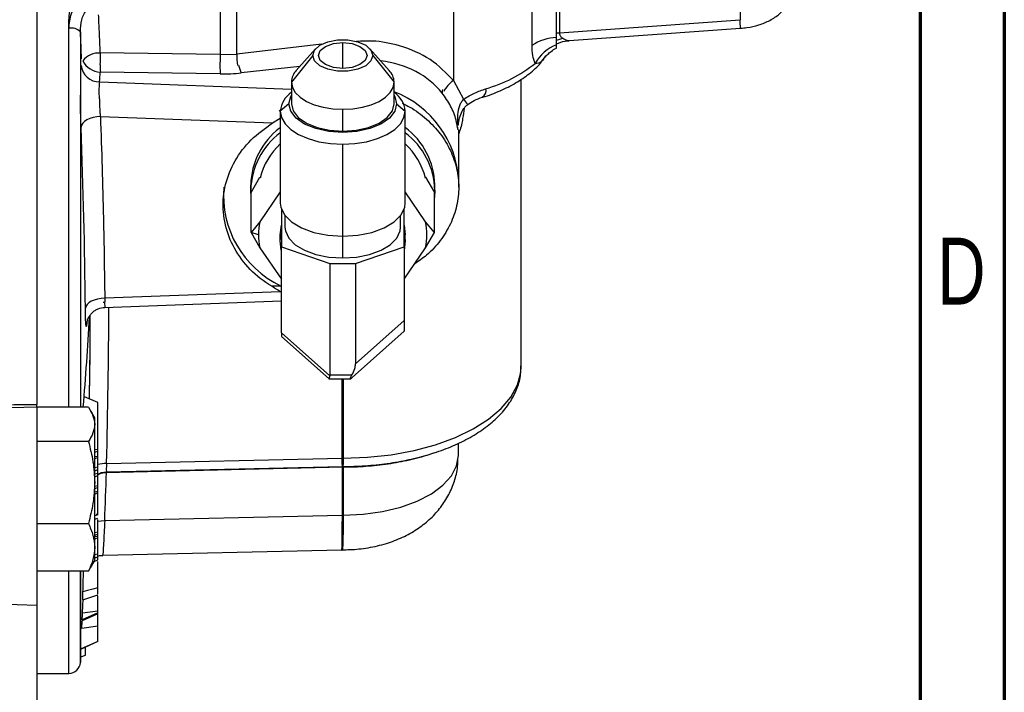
# Model space of a CAD drawing. Header units: inches. Extents: x 0.6 to 16.3, y 0.2 to 11.5.
# Tile 16 of 18: x 14 to 16.3, y 5.8 to 7.4. Entities that reach past the tile are written whole.
import ezdxf

# ---------------------------------------------------------------- set-up
doc = ezdxf.new("R2010")
doc.units = ezdxf.units.IN
doc.header["$MEASUREMENT"] = 0
doc.styles.add('SLDTEXTSTYLE0', font='TXT', dxfattribs={"width": 0.75})

msp = doc.modelspace()

# ---------------------------------------------------------------- linework, layer by layer
at = {"color": 7, "linetype": 'Continuous', "lineweight": 70}
for p, q in [((16.3386, 11.4961), (16.3386, 0.1969)), ((16.1417, 11.2992), (16.1417, 0.3937))]:
    msp.add_line(p, q, dxfattribs=at)
at = {"color": 7, "linetype": 'Continuous', "lineweight": 25}
for p, q in [((14.0788, 8.5121), (14.0788, 6.5196)), ((15.3, 7.5483), (15.3, 7.3876)), ((15.2928, 7.3764), (15.2928, 7.5353)), ((15.7214, 7.5407), (15.7214, 7.4179)), ((15.052, 7.5164), (15.052, 7.2758)), ((15.2355, 7.3576), (15.2355, 7.5164)), ((14.5074, 7.4361), (14.5074, 7.3363)), ((14.5461, 7.3378), (14.5461, 7.4395)), ((15.3, 7.3876), (15.7214, 7.4179)), ((15.322, 7.3692), (15.7222, 7.398)), ((14.5074, 7.3363), (14.2273, 7.3402)), ((14.5074, 7.3363), (14.5461, 7.3378)), ((14.7302, 7.3502), (14.685, 7.2994)), ((14.902, 7.2994), (14.8568, 7.3502)), ((14.7235, 7.3344), (14.6735, 7.2722)), ((14.8635, 7.3344), (14.9135, 7.2722)), ((15.2675, 7.3337), (15.2659, 7.3314)), ((14.5074, 7.2913), (14.2273, 7.2955)), ((14.6735, 7.2722), (14.6735, 7.2214)), ((14.9135, 7.2214), (14.9135, 7.2722)), ((15.052, 7.2758), (15.0755, 7.2321)), ((15.2102, 6.6084), (15.2102, 7.279)), ((14.6677, 7.2214), (14.6477, 7.2044)), ((14.9193, 7.2214), (14.9393, 7.2044)), ((14.6449, 7.2048), (14.6486, 7.2071)), ((14.6477, 7.2044), (14.6477, 6.9897)), ((14.7935, 7.1577), (14.7935, 7.2086)), ((14.9393, 6.9897), (14.9393, 7.2044)), ((14.2275, 7.1916), (14.6296, 7.1767)), ((14.6296, 7.1767), (14.6477, 7.1879)), ((15.0643, 7.0416), (15.0643, 7.1604)), ((14.7935, 6.9123), (14.7935, 7.1271)), ((14.5795, 7.0146), (14.6001, 7.0501)), ((14.6001, 7.0501), (14.6001, 7.0502)), ((14.9869, 7.0502), (14.9869, 7.0501)), ((14.9869, 7.0501), (15.0075, 7.0146)), ((15.0643, 7.0267), (15.0643, 7.0416)), ((14.5785, 7.0199), (14.5785, 7.0323)), ((14.5795, 7.0024), (14.5785, 7.0199)), ((14.5795, 6.9209), (14.5795, 7.0146)), ((14.6477, 7.0157), (14.6001, 6.9458)), ((14.9869, 6.9458), (14.9393, 7.0157)), ((15.0085, 7.0199), (15.0075, 7.0024)), ((15.0075, 6.9209), (15.0075, 7.0146)), ((15.0085, 7.0199), (15.0085, 7.0323)), ((14.6502, 6.9754), (14.6502, 6.8872)), ((14.9368, 6.8872), (14.9368, 6.9754)), ((14.6001, 6.9458), (14.5795, 6.9209)), ((14.6585, 6.9604), (14.6585, 6.9331)), ((14.9285, 6.9331), (14.9285, 6.9604)), ((15.0075, 6.9209), (14.9869, 6.9458)), ((14.6477, 6.9156), (14.6502, 6.9384)), ((14.6477, 6.9015), (14.6502, 6.9243)), ((14.9368, 6.9384), (14.9393, 6.9156)), ((14.9368, 6.9243), (14.9393, 6.9015)), ((14.5968, 6.9156), (14.5795, 6.9209)), ((14.5795, 6.9209), (14.6001, 6.8854)), ((14.6477, 6.9015), (14.6477, 6.9156)), ((14.65, 6.8795), (14.6477, 6.9015)), ((14.9393, 6.9015), (14.9368, 6.8787)), ((14.9393, 6.9015), (14.9393, 6.9156)), ((14.9869, 6.8854), (15.0075, 6.9209)), ((14.6001, 6.8854), (14.6502, 6.8118)), ((14.6502, 6.8872), (14.7635, 6.8483)), ((14.6502, 6.6866), (14.6502, 6.8872)), ((14.8235, 6.8483), (14.9368, 6.8872)), ((14.9368, 6.8872), (14.9368, 6.7151)), ((14.9368, 6.8118), (14.9869, 6.8854)), ((14.7635, 6.8483), (14.8235, 6.8483)), ((14.7635, 6.8483), (14.7635, 6.5883)), ((14.8235, 6.8483), (14.8235, 6.6141)), ((14.2362, 6.746), (14.6502, 6.7613)), ((14.6484, 6.7826), (14.2376, 6.7673)), ((14.2338, 6.7584), (14.2382, 6.7586)), ((14.1964, 6.7168), (14.1963, 6.7153)), ((14.8235, 6.6141), (14.9368, 6.7151)), ((14.6502, 6.6866), (14.7632, 6.5859)), ((14.6502, 6.6784), (14.7617, 6.579)), ((14.8154, 6.5822), (14.9368, 6.6905)), ((14.7611, 6.5789), (14.8113, 6.5789)), ((14.7635, 6.5883), (14.8149, 6.5883)), ((14.8128, 6.5799), (14.8154, 6.5822)), ((14.2215, 6.524), (14.1905, 6.5369)), ((14.0788, 6.5128), (13.9595, 6.5099)), ((14.0788, 6.5128), (14.0788, 6.5196)), ((14.1993, 6.5129), (14.0788, 6.5129)), ((14.0788, 6.5128), (14.0788, 6.0505)), ((14.2215, 6.4138), (14.2215, 6.524)), ((14.2142, 6.488), (14.2044, 6.5049)), ((14.2142, 6.4729), (14.2142, 6.488)), ((14.2142, 6.3371), (14.2142, 6.4729)), ((14.1993, 6.4329), (14.0788, 6.4329)), ((15.0635, 6.3999), (15.0635, 6.4289)), ((15.0635, 6.4068), (15.0635, 6.4289)), ((14.2215, 6.4138), (14.2142, 6.4131)), ((14.2215, 6.4103), (14.2142, 6.4073)), ((14.2142, 6.3979), (14.2215, 6.3986)), ((14.2215, 6.3953), (14.2142, 6.3922)), ((14.2215, 6.4103), (14.2215, 6.4138)), ((14.2215, 6.3986), (14.2215, 6.4103)), ((14.2215, 6.3953), (14.2215, 6.3986)), ((14.2215, 6.3727), (14.2215, 6.3953)), ((14.2418, 6.3814), (14.7925, 6.3938)), ((14.2215, 6.3727), (14.2142, 6.3714)), ((14.2215, 6.3699), (14.2215, 6.3727)), ((14.2395, 6.3605), (14.7945, 6.3733)), ((14.2419, 6.362), (14.7926, 6.3744)), ((14.7926, 6.3737), (14.7936, 6.3738)), ((14.2142, 6.3575), (14.2215, 6.3589)), ((14.2142, 6.3503), (14.2215, 6.3532)), ((14.2215, 6.3668), (14.2155, 6.3645)), ((14.2215, 6.3699), (14.2209, 6.3696)), ((14.2215, 6.3696), (14.2209, 6.3696)), ((14.2209, 6.3558), (14.2215, 6.3561)), ((14.2215, 6.3559), (14.2209, 6.3558)), ((14.2215, 6.3696), (14.2215, 6.3699)), ((14.2215, 6.3668), (14.2215, 6.3696)), ((14.2215, 6.3589), (14.2215, 6.3668)), ((14.2215, 6.3561), (14.2215, 6.3589)), ((14.2215, 6.3559), (14.2215, 6.3561)), ((14.2215, 6.3532), (14.2215, 6.3559)), ((14.2215, 6.3291), (14.2215, 6.3532)), ((14.2142, 6.1855), (14.2142, 6.3371)), ((14.2215, 6.3291), (14.2142, 6.328)), ((14.2215, 6.3258), (14.2142, 6.3224)), ((14.2215, 6.3258), (14.2215, 6.3291)), ((14.2215, 6.3167), (14.2215, 6.3258)), ((14.2142, 6.3155), (14.2215, 6.3167)), ((14.2142, 6.3101), (14.2215, 6.3135)), ((14.2215, 6.3135), (14.2215, 6.3167)), ((14.2215, 6.2614), (14.2142, 6.2593)), ((14.2175, 6.263), (14.2215, 6.2643)), ((14.2376, 6.2483), (14.7926, 6.2608)), ((14.0788, 6.2413), (14.1993, 6.2413)), ((14.2142, 6.2517), (14.2215, 6.2541)), ((14.2215, 6.2208), (14.2215, 6.2509)), ((14.2215, 6.2208), (14.2142, 6.2199)), ((14.2215, 6.2168), (14.2142, 6.2135)), ((14.2142, 6.211), (14.2215, 6.212)), ((14.2215, 6.2168), (14.2215, 6.2208)), ((14.2215, 6.212), (14.2215, 6.2168)), ((14.2215, 6.208), (14.2215, 6.212)), ((14.2215, 6.208), (14.2142, 6.2048)), ((14.2215, 6.1697), (14.2215, 6.208)), ((14.2142, 6.1546), (14.2142, 6.1855)), ((14.2215, 6.1697), (14.2142, 6.1682)), ((14.2215, 6.1632), (14.2142, 6.16)), ((14.2215, 6.1632), (14.2215, 6.1697)), ((14.2215, 6.1625), (14.2215, 6.1632)), ((14.2331, 6.1674), (14.7913, 6.18)), ((14.7912, 6.1794), (14.7924, 6.1793)), ((14.2044, 6.1377), (14.2142, 6.1546)), ((14.2129, 6.1525), (14.2215, 6.1562)), ((14.2184, 6.1619), (14.2215, 6.1625)), ((14.2215, 6.1562), (14.2215, 6.1625)), ((14.1993, 6.1297), (14.0788, 6.1297)), ((14.1993, 6.1297), (14.2039, 6.1381)), ((14.1867, 6.0633), (14.2215, 6.0746)), ((14.2215, 6.0367), (14.2215, 6.0725)), ((13.9595, 6.0546), (14.0788, 6.0505)), ((14.0788, 6.0505), (14.0788, 5.5271)), ((14.2215, 6.0327), (14.185, 6.0166)), ((14.2215, 6.03), (14.185, 6.014)), ((14.2215, 6.0367), (14.1856, 6.0321)), ((14.2215, 6.0327), (14.2215, 6.0367)), ((14.2215, 6.03), (14.2215, 6.0327)), ((14.2215, 6.0012), (14.2215, 6.03)), ((14.1843, 5.9965), (14.1852, 6.014)), ((14.2215, 6.0012), (14.1843, 5.9965)), ((14.2215, 5.966), (14.2215, 6.0012)), ((14.2215, 5.966), (14.1823, 5.9487)), ((14.2215, 5.9655), (14.1823, 5.9482)), ((14.2215, 5.9655), (14.2215, 5.966)), ((14.1814, 5.93), (14.1928, 5.9341)), ((14.1928, 5.9341), (14.1928, 5.9529)), ((14.0788, 5.8913), (14.154, 5.8913)), ((14.0788, 5.8913), (14.154, 5.8913))]:
    msp.add_line(p, q, dxfattribs=at)
at = {"color": 8, "linetype": 'Continuous', "lineweight": 25}
for p, q in [((14.154, 6.5129), (14.154, 7.4172)), ((14.154, 6.5129), (14.154, 7.3978)), ((14.1807, 7.3897), (14.1807, 6.5129)), ((15.2928, 7.3873), (15.3, 7.3876)), ((14.7438, 7.3606), (14.5461, 7.3378)), ((14.7935, 7.3043), (14.7935, 7.3645)), ((14.6932, 7.3087), (14.5566, 7.2936)), ((14.2258, 7.2726), (14.6735, 7.2558)), ((14.7935, 6.8615), (14.7935, 6.9123)), ((14.6283, 6.796), (14.6484, 6.7967)), ((14.1964, 6.7182), (14.1963, 6.7153)), ((14.7925, 6.3938), (14.7925, 6.5789)), ((14.7944, 6.5789), (14.7944, 6.3938)), ((14.7926, 6.2608), (14.7926, 6.3733)), ((14.7939, 6.3746), (14.7936, 6.3738)), ((14.7944, 6.3733), (14.7944, 6.2608)), ((14.2414, 6.3615), (14.2421, 6.3609)), ((14.154, 5.8913), (14.154, 6.1297)), ((14.1807, 6.1297), (14.1807, 5.9166))]:
    msp.add_line(p, q, dxfattribs=at)
at = {"color": 7, "linetype": 'Continuous', "lineweight": 25, "flags": 128}
for points in [[(14.7235, 7.3344), (14.7277, 7.3471), (14.7399, 7.3583), (14.7585, 7.3666), (14.7813, 7.371), (14.8057, 7.371), (14.8285, 7.3666), (14.8471, 7.3583), (14.8593, 7.3471), (14.8635, 7.3344)], [(14.7935, 7.3043), (14.7718, 7.3066), (14.7534, 7.3131), (14.7411, 7.3229), (14.7368, 7.3344), (14.7411, 7.3459), (14.7534, 7.3557), (14.7718, 7.3622), (14.7935, 7.3645)], [(14.7935, 7.3645), (14.8152, 7.3622), (14.8336, 7.3557), (14.8459, 7.3459), (14.8502, 7.3344), (14.8459, 7.3229), (14.8336, 7.3131), (14.8152, 7.3066), (14.7935, 7.3043)], [(14.8635, 7.3344), (14.8593, 7.3217), (14.8471, 7.3105), (14.8285, 7.3022), (14.8057, 7.2978), (14.7813, 7.2978), (14.7585, 7.3022), (14.7399, 7.3105), (14.7277, 7.3217), (14.7235, 7.3344)], [(14.6735, 7.2722), (14.6758, 7.2598), (14.6826, 7.2479), (14.6937, 7.2369), (14.7086, 7.2272), (14.7268, 7.2193), (14.7476, 7.2134), (14.7701, 7.2098), (14.7935, 7.2086)], [(14.7935, 7.2086), (14.8169, 7.2098), (14.8394, 7.2134), (14.8602, 7.2193), (14.8784, 7.2272), (14.8933, 7.2369), (14.9044, 7.2479), (14.9112, 7.2598), (14.9135, 7.2722)], [(14.6677, 7.2214), (14.672, 7.2386), (14.6735, 7.2415)], [(14.9193, 7.2214), (14.915, 7.2041), (14.9025, 7.188), (14.8825, 7.1742), (14.8564, 7.1636), (14.8261, 7.1569), (14.7935, 7.1546), (14.7609, 7.1569), (14.7306, 7.1636), (14.7045, 7.1742), (14.6845, 7.188), (14.672, 7.2041), (14.6677, 7.2214)], [(14.6735, 7.2214), (14.6776, 7.2049), (14.6896, 7.1895), (14.7086, 7.1764), (14.7335, 7.1662), (14.7624, 7.1599), (14.7935, 7.1577)], [(14.7935, 7.1577), (14.8246, 7.1599), (14.8535, 7.1662), (14.8784, 7.1764), (14.8974, 7.1895), (14.9094, 7.2049), (14.9135, 7.2214)], [(14.9135, 7.2415), (14.915, 7.2386), (14.9193, 7.2214)], [(14.6477, 7.2044), (14.6505, 7.1893), (14.6588, 7.1748), (14.6722, 7.1614), (14.6904, 7.1497), (14.7125, 7.1401), (14.7377, 7.133), (14.7651, 7.1286), (14.7935, 7.1271)], [(14.7935, 7.1271), (14.822, 7.1286), (14.8493, 7.133), (14.8745, 7.1401), (14.8966, 7.1497), (14.9148, 7.1614), (14.9282, 7.1748), (14.9365, 7.1893), (14.9393, 7.2044)], [(14.2275, 7.1916), (14.2189, 7.1909), (14.2106, 7.1894), (14.2029, 7.187), (14.1961, 7.184), (14.1905, 7.1804), (14.1862, 7.1763), (14.1834, 7.1718), (14.1822, 7.1672)], [(14.6477, 6.9897), (14.6487, 6.9803), (14.6571, 6.9622), (14.6735, 6.9457), (14.6968, 6.9318), (14.7257, 6.9212), (14.7586, 6.9146), (14.7935, 6.9123)], [(14.7935, 6.9123), (14.8284, 6.9146), (14.8613, 6.9212), (14.8902, 6.9318), (14.9135, 6.9457), (14.9299, 6.9622), (14.9383, 6.9803), (14.9393, 6.9897)], [(14.6585, 6.9331), (14.6595, 6.9245), (14.6673, 6.9077), (14.6824, 6.8925), (14.704, 6.8795), (14.7308, 6.8697), (14.7612, 6.8636), (14.7935, 6.8615)], [(14.7935, 6.8615), (14.8258, 6.8636), (14.8562, 6.8697), (14.883, 6.8795), (14.9046, 6.8925), (14.9197, 6.9077), (14.9275, 6.9245), (14.9285, 6.9331)], [(14.2376, 6.7673), (14.229, 6.7668), (14.2207, 6.7655), (14.213, 6.7633), (14.2062, 6.7604), (14.2006, 6.7569), (14.1963, 6.7528), (14.1935, 6.7485), (14.1923, 6.7439)], [(13.9595, 6.5185), (14.0263, 6.5191), (14.0788, 6.5196)], [(14.2215, 6.0913), (14.2095, 6.0879), (14.1975, 6.0845), (14.1867, 6.0814)], [(14.1856, 6.0321), (14.1864, 6.0497), (14.1872, 6.0641)], [(14.1807, 5.9166), (14.1813, 5.9291), (14.1818, 5.9396)]]:
    msp.add_lwpolyline(points, dxfattribs=at)
at = {"color": 8, "linetype": 'Continuous', "lineweight": 25, "flags": 128}
for points in [[(15.2928, 7.3698), (15.2978, 7.3716), (15.3078, 7.3744)], [(15.0261, 7.2546), (15.0257, 7.2515), (15.0257, 7.2466)], [(14.7944, 6.3938), (14.8511, 6.3959), (14.9066, 6.4019), (14.9601, 6.4117), (15.0105, 6.4252), (15.0569, 6.4421), (15.0983, 6.4621), (15.1341, 6.4848), (15.1636, 6.5098), (15.1862, 6.5367), (15.2015, 6.5648), (15.2092, 6.5938), (15.2102, 6.6084)], [(14.7944, 6.2608), (14.8412, 6.263), (14.8866, 6.2693), (14.9291, 6.2796), (14.9676, 6.2936), (15.0007, 6.3107), (15.0276, 6.3306), (15.0474, 6.3526), (15.0595, 6.376), (15.0635, 6.3999)], [(14.2215, 6.2469), (14.2292, 6.2479), (14.2376, 6.2483)]]:
    msp.add_lwpolyline(points, dxfattribs=at)
at = {"color": 8, "linetype": 'Continuous', "lineweight": 25}
for centre, radius, start, end in [((15.539, 7.4006), 0.1832, 359.1721, 5.4256), ((14.2241, 7.2914), 0.0488, 86.2009, 140.8456), ((14.9072, 7.307), 0.6807, 177.2064, 179.5062), ((15.1877, 7.3031), 0.6811, 177.2068, 179.5216), ((14.7056, 7.3319), 0.1596, 177.8849, 187.5211), ((14.2284, 7.3417), 0.0462, 205.4926, 268.6849), ((14.5127, 7.3162), 0.2861, 180.6711, 184.1477), ((14.7934, 7.3121), 0.2868, 180.6553, 184.1458), ((14.6255, 7.3278), 0.0769, 192.3301, 206.394), ((15.0908, 7.2186), 0.0691, 124.1191, 152.8462), ((15.1584, 7.2894), 0.1008, 214.6561, 223.6325), ((-1.6209, 6.8045), 15.8683, 358.47211, 359.79005), ((8.114, 7.0327), 6.0956, 355.10796, 357.08937), ((14.2414, 6.3029), 0.0785, 89.7778, 104.7242), ((-1.6545, 6.8809), 15.9047, 357.72036, 358.12493)]:
    msp.add_arc(centre, radius, start, end, dxfattribs=at)
at = {"color": 7, "linetype": 'Continuous', "lineweight": 25}
for centre, radius, start, end in [((14.1596, 7.3684), 0.03, 45.3501, 100.6968), ((15.2968, 7.2678), 0.1087, 92.1166, 124.3408), ((15.3275, 7.2691), 0.0966, 111.0368, 151.0898), ((15.0386, 7.5718), 0.3275, 285.8278, 308.6111), ((14.2255, 7.3159), 0.0434, 186.778, 270.3326), ((8.5368, 7.6585), 5.702, 356.119, 356.3498), ((14.716, 7.2703), 0.0425, 136.835, 177.3745), ((14.871, 7.2703), 0.0425, 2.6255, 43.165), ((14.7078, 7.1986), 0.0604, 124.5979, 174.515), ((14.8291, 7.0299), 0.2355, 2.8637, 69.0016), ((14.8792, 7.1986), 0.0604, 5.485, 55.4021), ((15.1085, 7.2531), 0.0197, 303.8671, 10.3859), ((-1.2894, 6.5859), 15.4826, 0.58464, 2.15173), ((14.7519, 7.0275), 0.1735, 127.6802, 178.4165), ((14.7522, 7.015), 0.1738, 126.9832, 178.388), ((14.8362, 7.0282), 0.1723, 1.3812, 53.2475), ((14.8362, 7.0158), 0.1723, 1.3812, 53.2475), ((14.7537, 7.0112), 0.1575, 132.3061, 166.4253), ((14.8333, 7.0112), 0.1575, 13.419, 47.6971), ((14.7479, 7.0074), 0.233, 175.2354, 244.7211), ((14.739, 6.9156), 0.1422, 167.7141, 179.9843), ((14.8483, 6.9156), 0.1419, 347.7051, 12.2949), ((14.739, 6.9157), 0.1422, 180.0157, 192.2859), ((-1.6247, 6.7817), 15.8287, 359.09654, 359.79919), ((14.7945, 6.3059), 0.088, 90.0646, 91.2879), ((14.7945, 6.1728), 0.088, 90.096, 91.288), ((9.0438, 6.1931), 5.1443, 358.0342, 358.2071), ((14.154, 5.918), 0.0267, 270, 357.0356)]:
    msp.add_arc(centre, radius, start, end, dxfattribs=at)
at = {"color": 8, "linetype": 'Continuous', "lineweight": 25}
msp.add_ellipse((14.7935, 7.0871), major_axis=(0.2502, 0.1321), ratio=0.785657, start_param=0.147662, end_param=0.844009, dxfattribs=at)
at = {"color": 7, "linetype": 'Continuous', "lineweight": 25}
msp.add_ellipse((14.4982, 7.4008), major_axis=(0.2119, -0.0108), ratio=0.514059, start_param=4.782183, end_param=5.017802, dxfattribs=at)
for points, knots in [([(14.154, 7.4172), (14.1542, 7.422), (14.1548, 7.4359), (14.1607, 7.4586), (14.1722, 7.4732), (14.178, 7.4805)], [0, 0, 0, 0, 0.20706, 0.6034, 1, 1, 1, 1]), ([(15.7222, 7.398), (15.7273, 7.3985), (15.7421, 7.3999), (15.7659, 7.4053), (15.792, 7.4158), (15.8133, 7.43), (15.8285, 7.447), (15.8383, 7.4656), (15.8395, 7.4792), (15.8402, 7.486)], [0, 0, 0, 0, 0.087193, 0.250098, 0.41735, 0.592825, 0.735749, 0.867989, 1, 1, 1, 1]), ([(14.154, 7.3978), (14.1551, 7.4094), (14.1566, 7.427), (14.1666, 7.4483), (14.1743, 7.4572), (14.178, 7.4615)], [0, 0, 0, 0, 0.499896, 0.756561, 1, 1, 1, 1]), ([(14.1807, 7.3897), (14.1812, 7.3991), (14.1819, 7.413), (14.1879, 7.4303), (14.1928, 7.4376), (14.1952, 7.4412)], [0, 0, 0, 0, 0.516298, 0.763981, 1, 1, 1, 1]), ([(14.2273, 7.3402), (14.2266, 7.3569), (14.2253, 7.3867), (14.2239, 7.4165), (14.2232, 7.4296)], [0, 0, 0, 0, 0.56, 1, 1, 1, 1]), ([(15.3, 7.3876), (15.3, 7.386), (15.2999, 7.3836), (15.3016, 7.3793), (15.3043, 7.3764), (15.3071, 7.3748), (15.3078, 7.3744)], [0, 0, 0, 0, 0.2697602, 0.3966209, 0.8446853, 1, 1, 1, 1]), ([(15.2928, 7.3593), (15.2928, 7.3617), (15.2928, 7.3665), (15.2928, 7.3731), (15.2928, 7.3764)], [0, 0, 0, 0, 0.4997359, 1, 1, 1, 1]), ([(15.2928, 7.3614), (15.2993, 7.3642), (15.3086, 7.3683), (15.3189, 7.3684), (15.3221, 7.3685)], [0, 0, 0, 0, 0.690598, 1, 1, 1, 1]), ([(15.2928, 7.3517), (15.2928, 7.3517), (15.2928, 7.3519), (15.2928, 7.3568), (15.2928, 7.3593)], [0, 0, 0, 0, 0.478085, 1, 1, 1, 1]), ([(15.2429, 7.3158), (15.2408, 7.3217), (15.2366, 7.3334), (15.2359, 7.3495), (15.2355, 7.3576)], [0, 0, 0, 0, 0.498891, 1, 1, 1, 1]), ([(15.2663, 7.3301), (15.268, 7.3322), (15.2715, 7.3366), (15.2806, 7.3443), (15.288, 7.3496), (15.2928, 7.3513), (15.2929, 7.3514)], [0, 0, 0, 0, 0.291956, 0.619046, 0.990395, 1, 1, 1, 1]), ([(15.1195, 7.2368), (15.1199, 7.2369), (15.1348, 7.2408), (15.1614, 7.2517), (15.1982, 7.2696), (15.2298, 7.2914), (15.2536, 7.3126), (15.2639, 7.3278), (15.2677, 7.3335)], [0, 0, 0, 0, 0.006413, 0.219946, 0.435143, 0.65212, 0.869826, 1, 1, 1, 1]), ([(15.0627, 7.1604), (15.0614, 7.1681), (15.0579, 7.1877), (15.0466, 7.2171), (15.0327, 7.2367), (15.0257, 7.2466)], [0, 0, 0, 0, 0.242312, 0.615871, 1, 1, 1, 1]), ([(15.0755, 7.2321), (15.0841, 7.2373), (15.1014, 7.2477), (15.119, 7.2537), (15.1279, 7.2567)], [0, 0, 0, 0, 0.498523, 1, 1, 1, 1]), ([(14.9324, 7.2226), (14.9384, 7.2199), (14.9595, 7.2101), (14.9901, 7.1861), (15.0226, 7.1519), (15.0464, 7.1127), (15.061, 7.0705), (15.066, 7.0266), (15.061, 6.9828), (15.0464, 6.9406), (15.0224, 6.9016), (14.9938, 6.8697), (14.9707, 6.8539), (14.961, 6.8473)], [0, 0, 0, 0, 0.039038, 0.137895, 0.236753, 0.33561, 0.434467, 0.533325, 0.632182, 0.73104, 0.829897, 0.928754, 1, 1, 1, 1]), ([(15.0855, 7.2199), (15.0903, 7.2231), (15.1016, 7.2305), (15.113, 7.2345), (15.1195, 7.2368)], [0, 0, 0, 0, 0.43221, 1, 1, 1, 1]), ([(15.0634, 7.1715), (15.0636, 7.1743), (15.0643, 7.1826), (15.0682, 7.1963), (15.0744, 7.2084), (15.0806, 7.2159), (15.0839, 7.2186), (15.0855, 7.2199)], [0, 0, 0, 0, 0.169761, 0.489232, 0.769239, 0.890856, 1, 1, 1, 1]), ([(14.2275, 7.1916), (14.2302, 7.1124), (14.2349, 6.971), (14.2368, 6.8296), (14.2376, 6.7673)], [0, 0, 0, 0, 0.559998, 1, 1, 1, 1]), ([(14.1963, 6.7153), (14.1958, 6.7097), (14.1948, 6.6984), (14.1936, 6.7032), (14.1927, 6.719), (14.1925, 6.7356), (14.1923, 6.7439)], [0, 0, 0, 0, 0.279831, 0.559178, 0.779378, 1, 1, 1, 1]), ([(14.1967, 6.7171), (14.1967, 6.7169), (14.1968, 6.7163), (14.1982, 6.7192), (14.2005, 6.7234), (14.2027, 6.7268), (14.2053, 6.7303), (14.2091, 6.7346), (14.2148, 6.7392), (14.2248, 6.7444), (14.2328, 6.7454), (14.2381, 6.746)], [0, 0, 0, 0, 0.092964, 0.297786, 0.383464, 0.457795, 0.523052, 0.582408, 0.691921, 0.797416, 1, 1, 1, 1]), ([(14.9368, 6.7151), (14.9368, 6.7092), (14.9368, 6.6976), (14.9368, 6.6901), (14.9368, 6.691), (14.9368, 6.6912)], [0, 0, 0, 0, 0.454053, 0.898355, 1, 1, 1, 1]), ([(14.6502, 6.6866), (14.6502, 6.6847), (14.6502, 6.6808), (14.6502, 6.6783), (14.6502, 6.6786), (14.6502, 6.6787)], [0, 0, 0, 0, 0.461056, 0.912212, 1, 1, 1, 1]), ([(14.7936, 6.3745), (14.8, 6.3746), (14.824, 6.3746), (14.8655, 6.3773), (14.9169, 6.3839), (14.9664, 6.3941), (15.0133, 6.4077), (15.0568, 6.4246), (15.0964, 6.4447), (15.1314, 6.468), (15.1609, 6.4942), (15.1843, 6.5229), (15.2004, 6.5537), (15.2093, 6.583), (15.2095, 6.6019), (15.2095, 6.6099)], [0, 0, 0, 0, 0.030309, 0.112631, 0.195078, 0.277709, 0.360635, 0.44397, 0.527812, 0.612186, 0.696854, 0.780859, 0.862812, 0.941613, 1, 1, 1, 1]), ([(14.8149, 6.5883), (14.8176, 6.5932), (14.8222, 6.6014), (14.8231, 6.6104), (14.8235, 6.6141)], [0, 0, 0, 0, 0.598614, 1, 1, 1, 1]), ([(14.7632, 6.5859), (14.7627, 6.5843), (14.7618, 6.5811), (14.7615, 6.579), (14.7618, 6.5791), (14.7619, 6.5791)], [0, 0, 0, 0, 0.407031, 0.829262, 1, 1, 1, 1]), ([(14.7632, 6.5859), (14.7633, 6.5863), (14.7635, 6.5871), (14.7635, 6.5879), (14.7635, 6.5883)], [0, 0, 0, 0, 0.5630417, 1, 1, 1, 1]), ([(14.8149, 6.5883), (14.8143, 6.5873), (14.8131, 6.5853), (14.8119, 6.5827), (14.8111, 6.5806), (14.8109, 6.5793), (14.8112, 6.5788), (14.8118, 6.579), (14.8125, 6.5796), (14.8128, 6.5799)], [0, 0, 0, 0, 0.152461, 0.30136, 0.452043, 0.601965, 0.752219, 0.903329, 1, 1, 1, 1]), ([(14.1993, 6.5129), (14.2035, 6.5063), (14.2119, 6.4932), (14.2134, 6.4797), (14.2142, 6.4729)], [0, 0, 0, 0, 0.4999986, 1, 1, 1, 1]), ([(14.2142, 6.4729), (14.2134, 6.4661), (14.2119, 6.4526), (14.2035, 6.4395), (14.1993, 6.4329)], [0, 0, 0, 0, 0.500001, 1, 1, 1, 1]), ([(14.1993, 6.4329), (14.2035, 6.4172), (14.2119, 6.3858), (14.2134, 6.3533), (14.2142, 6.3371)], [0, 0, 0, 0, 0.499999, 1, 1, 1, 1]), ([(14.7935, 6.3733), (14.8028, 6.3734), (14.8297, 6.3737), (14.8739, 6.377), (14.925, 6.3845), (14.9702, 6.3944), (14.9967, 6.4031), (15.008, 6.4069)], [0, 0, 0, 0, 0.123569, 0.357069, 0.590956, 0.825399, 1, 1, 1, 1]), ([(14.7925, 6.1802), (14.7983, 6.1802), (14.8185, 6.1801), (14.8534, 6.1841), (14.8949, 6.1937), (14.9331, 6.2082), (14.9668, 6.2269), (14.9959, 6.2494), (15.0203, 6.2753), (15.0397, 6.3043), (15.0536, 6.3359), (15.0616, 6.3647), (15.0621, 6.3829), (15.0623, 6.3897)], [0, 0, 0, 0, 0.044941, 0.155832, 0.270415, 0.377859, 0.480984, 0.57886, 0.673086, 0.765182, 0.856137, 0.946565, 1, 1, 1, 1]), ([(14.2215, 6.3561), (14.2242, 6.3576), (14.2305, 6.3613), (14.2378, 6.3614), (14.242, 6.3615)], [0, 0, 0, 0, 0.426303, 1, 1, 1, 1]), ([(14.2215, 6.3552), (14.2229, 6.356), (14.2292, 6.3595), (14.2362, 6.3601), (14.2418, 6.3605)], [0, 0, 0, 0, 0.213875, 1, 1, 1, 1]), ([(14.2142, 6.3371), (14.2134, 6.3209), (14.2119, 6.2884), (14.2035, 6.257), (14.1993, 6.2413)], [0, 0, 0, 0, 0.500001, 1, 1, 1, 1]), ([(14.2215, 6.2614), (14.2215, 6.2644), (14.2215, 6.2701), (14.2215, 6.283), (14.2215, 6.2981), (14.2215, 6.308), (14.2215, 6.313)], [0, 0, 0, 0, 0.2671822, 0.5194964, 0.758359, 1, 1, 1, 1]), ([(14.2215, 6.2721), (14.2215, 6.2758), (14.2215, 6.2823), (14.2215, 6.2957), (14.2215, 6.3049), (14.2215, 6.3092), (14.2215, 6.3098)], [0, 0, 0, 0, 0.413915, 0.731739, 0.962175, 1, 1, 1, 1]), ([(14.2215, 6.2648), (14.2215, 6.2646), (14.2215, 6.264), (14.2215, 6.2672), (14.2215, 6.2707), (14.2215, 6.2721)], [0, 0, 0, 0, 0.126446, 0.644963, 1, 1, 1, 1]), ([(14.1993, 6.2413), (14.2035, 6.2322), (14.2119, 6.2139), (14.2134, 6.195), (14.2142, 6.1855)], [0, 0, 0, 0, 0.499999, 1, 1, 1, 1]), ([(14.2142, 6.1855), (14.2134, 6.1761), (14.2119, 6.1571), (14.2035, 6.1389), (14.1993, 6.1297)], [0, 0, 0, 0, 0.500001, 1, 1, 1, 1]), ([(14.2215, 6.1652), (14.2227, 6.1657), (14.2263, 6.1673), (14.2304, 6.1669), (14.2331, 6.1667)], [0, 0, 0, 0, 0.315827, 1, 1, 1, 1]), ([(14.2215, 6.0913), (14.2215, 6.0989), (14.2215, 6.1114), (14.2215, 6.1353), (14.2215, 6.1482), (14.2215, 6.1525)], [0, 0, 0, 0, 0.5114043, 0.8346099, 1, 1, 1, 1]), ([(14.2215, 6.0865), (14.2215, 6.093), (14.2215, 6.1058), (14.2215, 6.1317), (14.2215, 6.1479), (14.2215, 6.1525)], [0, 0, 0, 0, 0.4279464, 0.8371847, 1, 1, 1, 1]), ([(14.1807, 5.918), (14.1807, 5.9194), (14.1807, 5.9223), (14.1807, 5.9567), (14.1807, 6.0114), (14.1807, 6.0699), (14.1807, 6.1146), (14.1807, 6.1297)], [0, 0, 0, 0, 0.215475, 0.451787, 0.677486, 0.891185, 1, 1, 1, 1]), ([(14.1867, 6.0814), (14.1869, 6.0884), (14.1872, 6.1008), (14.1879, 6.121), (14.1882, 6.1297)], [0, 0, 0, 0, 0.565201, 1, 1, 1, 1]), ([(14.1868, 6.0679), (14.1867, 6.068), (14.1865, 6.068), (14.1866, 6.0751), (14.1867, 6.0807), (14.1867, 6.0814)], [0, 0, 0, 0, 0.350672, 0.915939, 1, 1, 1, 1]), ([(14.2215, 6.0803), (14.2215, 6.0803), (14.2215, 6.0802), (14.2215, 6.0862), (14.2215, 6.0913)], [0, 0, 0, 0, 0.158029, 1, 1, 1, 1]), ([(14.2215, 6.0763), (14.2215, 6.076), (14.2215, 6.075), (14.2215, 6.0821), (14.2215, 6.0865)], [0, 0, 0, 0, 0.3877996, 1, 1, 1, 1]), ([(14.1868, 6.0646), (14.1867, 6.064), (14.1866, 6.0625), (14.1866, 6.0662), (14.1867, 6.0685)], [0, 0, 0, 0, 0.387724, 1, 1, 1, 1])]:
    msp.add_open_spline(points, degree=3, knots=knots, dxfattribs=at)
at = {"color": 8, "linetype": 'Continuous', "lineweight": 25}
for points, knots in [([(14.1835, 7.3264), (14.1831, 7.3366), (14.1822, 7.3577), (14.1812, 7.3788), (14.1807, 7.3897)], [0, 0, 0, 0, 0.484256, 1, 1, 1, 1]), ([(15.052, 7.2758), (15.035, 7.2934), (15.0008, 7.3288), (14.9327, 7.3572), (14.8729, 7.3695), (14.8379, 7.3677), (14.8254, 7.3671)], [0, 0, 0, 0, 0.307454, 0.618221, 0.864623, 1, 1, 1, 1]), ([(15.3078, 7.3744), (15.311, 7.3724), (15.3163, 7.3692), (15.3204, 7.3696), (15.322, 7.3697)], [0, 0, 0, 0, 0.617689, 1, 1, 1, 1]), ([(15.2659, 7.3314), (15.2635, 7.3277), (15.2589, 7.3204), (15.2515, 7.3157), (15.2456, 7.3158), (15.2429, 7.3158)], [0, 0, 0, 0, 0.36826, 0.710309, 1, 1, 1, 1]), ([(14.2255, 7.2332), (14.2254, 7.2354), (14.2249, 7.2427), (14.2248, 7.2547), (14.2251, 7.2659), (14.2256, 7.2707), (14.2258, 7.2726)], [0, 0, 0, 0, 0.140672, 0.464342, 0.786847, 1, 1, 1, 1]), ([(14.1822, 7.1672), (14.1819, 7.1795), (14.1811, 7.2032), (14.1811, 7.2289), (14.1812, 7.2414)], [0, 0, 0, 0, 0.5160638, 1, 1, 1, 1]), ([(14.225, 7.2329), (14.225, 7.2305), (14.2249, 7.2233), (14.2256, 7.2115), (14.2265, 7.2), (14.2272, 7.1944), (14.2275, 7.1916)], [0, 0, 0, 0, 0.178785, 0.56247, 0.774662, 1, 1, 1, 1]), ([(15.0755, 7.2321), (15.0736, 7.2299), (15.0696, 7.2254), (15.0644, 7.2133), (15.0606, 7.1949), (15.0617, 7.1794), (15.0623, 7.1708)], [0, 0, 0, 0, 0.133848, 0.279465, 0.604805, 1, 1, 1, 1]), ([(15.0769, 7.2111), (15.0758, 7.2032), (15.0735, 7.1855), (15.0696, 7.1652), (15.0651, 7.1533), (15.0643, 7.1513)], [0, 0, 0, 0, 0.404977, 0.9004, 1, 1, 1, 1]), ([(15.0627, 7.1604), (15.0627, 7.1605), (15.0625, 7.1627), (15.0625, 7.1649), (15.0625, 7.1671)], [0, 0, 0, 0, 0.044489, 1, 1, 1, 1]), ([(14.2376, 6.7673), (14.2376, 6.7648), (14.2374, 6.7598), (14.2374, 6.7522), (14.2376, 6.7458), (14.2382, 6.7463), (14.2385, 6.7466)], [0, 0, 0, 0, 0.175928, 0.347059, 0.673617, 1, 1, 1, 1]), ([(14.2018, 6.5322), (14.2022, 6.5516), (14.2036, 6.617), (14.2037, 6.6823), (14.2038, 6.7282)], [0, 0, 0, 0, 0.29748, 1, 1, 1, 1]), ([(14.7926, 6.375), (14.7926, 6.3748), (14.7926, 6.3745), (14.7925, 6.3772), (14.7925, 6.3815), (14.7925, 6.3875), (14.7925, 6.3912), (14.7925, 6.3938)], [0, 0, 0, 0, 0.145281, 0.344498, 0.671692, 0.770019, 1, 1, 1, 1]), ([(14.7944, 6.3938), (14.7944, 6.3912), (14.7944, 6.3875), (14.7943, 6.3815), (14.7941, 6.3772), (14.7938, 6.3745), (14.7937, 6.3749), (14.7936, 6.375)], [0, 0, 0, 0, 0.2301069, 0.3284865, 0.6558481, 0.85516, 1, 1, 1, 1]), ([(14.2418, 6.3814), (14.2416, 6.379), (14.2413, 6.3729), (14.2412, 6.3659), (14.2414, 6.362), (14.2417, 6.3624), (14.2419, 6.3626)], [0, 0, 0, 0, 0.215364, 0.542667, 0.87094, 1, 1, 1, 1]), ([(14.7926, 6.3738), (14.7926, 6.3736), (14.7926, 6.3734), (14.7926, 6.3744), (14.7926, 6.3745)], [0, 0, 0, 0, 0.931875, 1, 1, 1, 1]), ([(14.7913, 6.1804), (14.7913, 6.1803), (14.7915, 6.1772), (14.792, 6.1888), (14.7924, 6.2151), (14.7925, 6.2456), (14.7926, 6.2608)], [0, 0, 0, 0, 0.0169581, 0.3446674, 0.6723331, 1, 1, 1, 1]), ([(14.7944, 6.2608), (14.7943, 6.2456), (14.7942, 6.2151), (14.7935, 6.1888), (14.7929, 6.1772), (14.7925, 6.1803), (14.7925, 6.1804)], [0, 0, 0, 0, 0.327912, 0.655822, 0.983763, 1, 1, 1, 1]), ([(14.2376, 6.2483), (14.2371, 6.2381), (14.2358, 6.2125), (14.2342, 6.1835), (14.2332, 6.1671), (14.2331, 6.1691), (14.2331, 6.1697)], [0, 0, 0, 0, 0.216638, 0.543884, 0.87145, 1, 1, 1, 1])]:
    msp.add_open_spline(points, degree=3, knots=knots, dxfattribs=at)
at = {"color": 7, "linetype": 'Continuous', "lineweight": 25}
msp.add_open_spline([(14.6484, 6.7826), (14.6297, 6.7938), (14.5923, 6.8164), (14.5505, 6.8636), (14.5228, 6.9173), (14.5116, 6.9752), (14.5172, 7.0338), (14.5398, 7.0892), (14.5768, 7.1391), (14.612, 7.1642), (14.6296, 7.1767)], degree=3, dxfattribs=at)

# ---------------------------------------------------------------- texts
at = {"color": 7, "linetype": 'Continuous', "lineweight": 0, "insert": (16.2383, 6.9089), "char_height": 0.1562, "attachment_point": 2, "style": 'SLDTEXTSTYLE0'}
msp.add_mtext('D', dxfattribs=at)

doc.saveas('drawing.dxf')
